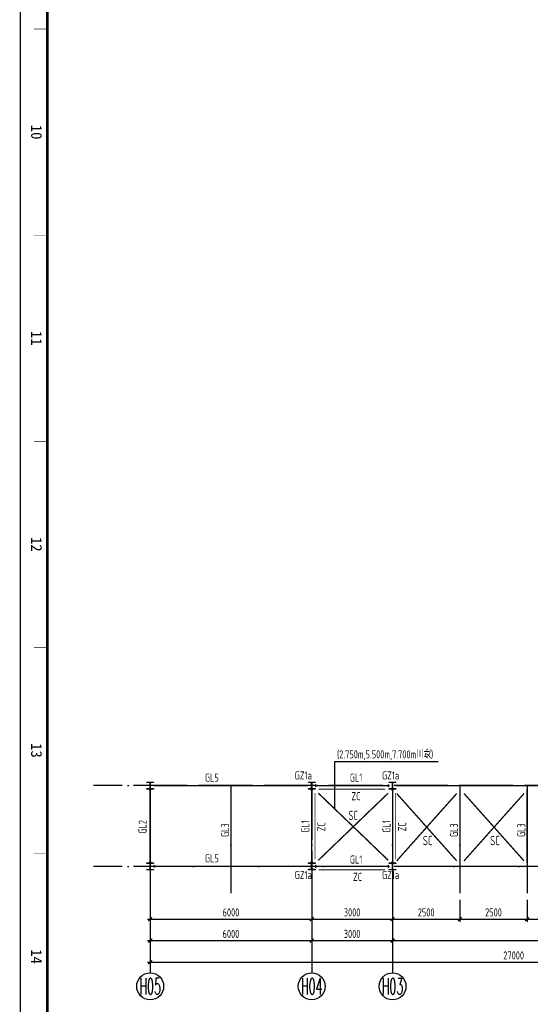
# Model space of a CAD drawing. Extents: x -294221 to 474257, y -25219 to 114942.
# Tile 32 of 69: x 16390 to 35350, y 7124 to 43728. Entities that reach past the tile are written whole.
import ezdxf
from ezdxf.enums import TextEntityAlignment as Align

# ---------------------------------------------------------------- set-up
doc = ezdxf.new("R2010")
doc.units = 0
doc.header["$LTSCALE"] = 1000
for name, pattern in [('( Dashed )', [0.75, 0.5, -0.25]), ('DASH', [0.35, 0.25, -0.1]), ('DOTE', [2.42, 2, -0.2, 0.02, -0.2])]:
    doc.linetypes.add(name, pattern=pattern)
for name, color, linetype in [('AXIS', 7, 'Continuous'), ('AXIS_DIM', 3, 'Continuous'), ('AXIS_NUM', 7, 'Continuous'), ('BORDER', 7, 'Continuous'), ('DIM', 3, 'Continuous'), ('gj2', 4, 'Continuous'), ('L-次梁轴心', 7, 'Continuous'), ('Prof', 2, 'Continuous'), ('SC', 7, 'Continuous'), ('STPM_RBEAM_SIG', 2, 'Continuous'), ('STPM_RBEAM_THICK', 3, 'Continuous'), ('STPM_SBEAM_THICK', 2, 'Continuous'), ('text', 7, 'Continuous')]:
    doc.layers.add(name, color=color, linetype=linetype)
doc.styles.add('BW_Rein', font='Tssdeng.shx', dxfattribs={"width": 0.7, "bigfont": 'hztxt.shx'})
doc.styles.add('QC_宋体', font='txt')
doc.styles.add('TSSD_Axis', font='complex.shx', dxfattribs={"width": 0.7, "bigfont": 'hztxt.shx'})
doc.styles.add('TSSD_Dimension', font='tssdeng.shx', dxfattribs={"width": 0.7, "bigfont": 'hztxt.shx'})
doc.styles.add('TSSD_Rein', font='Tssdeng.shx', dxfattribs={"width": 0.7, "bigfont": '@@tssdchn.shx'})
doc.dimstyles.new('TSSD_100_100$0', dxfattribs={"dimtxt": 300, "dimasz": 100, "dimexe": 100, "dimexo": 250, "dimgap": 100, "dimtad": 1, "dimdec": 0, "dimrnd": 0.001, "dimzin": 0, "dimdsep": 46, "dimtxsty": 'TSSD_Dimension', "dimblk": 'ARCHTICK', "dimcen": 0, "dimdle": 100, "dimclrt": 7, "dimadec": 0, "dimazin": 0, "dimtfac": 1, "dimtdec": 0, "dimtix": 1, "dimtmove": 2, "dimatfit": 3, "dimldrblk": 'ARCHTICK', "dimfxl": 0, "dimtolj": 1, "dimtzin": 0, "dimarcsym": 0})

# ---------------------------------------------------------------- blocks, each defined once
blk = doc.blocks.new('ts_axno')
at = {"color": 0, "linetype": 'ByBlock', "lineweight": -2}
blk.add_circle((0, 0), 0.5, dxfattribs=at)
at = {"color": 0, "linetype": 'ByBlock', "lineweight": -2, "style": 'TSSD_Axis', "width": 0.7}
blk.add_attdef('A', text='', height=0.6, dxfattribs=at).set_placement((0, 0), align=Align.MIDDLE_CENTER)
blk = doc.blocks.new('_ArchTick')
at = {"color": 0, "linetype": 'ByBlock', "const_width": 0.5}
blk.add_lwpolyline([(-0.71, -0.71), (0.71, 0.71)], dxfattribs=at)
blk = doc.blocks.new('*D172')
at = {"layer": 'AXIS_DIM', "color": 0, "lineweight": -2}
for p, q in [((21234, 11003), (21234, 8592)), ((48234, 11003), (48234, 8592)), ((21134, 8692), (48334, 8692))]:
    blk.add_line(p, q, dxfattribs=at)
at = {"layer": 'Defpoints', "color": 0}
for p in [(21234, 11253), (48234, 11253), (48234, 8692)]:
    blk.add_point(p, dxfattribs=at)
at = {"layer": 'AXIS_DIM', "color": 0, "lineweight": -2, "xscale": 99.99999810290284, "yscale": 99.99999810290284, "zscale": 99.99999810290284, "rotation": 180}
blk.add_blockref('_ArchTick', (21234, 8692), dxfattribs=at)
at = {"layer": 'AXIS_DIM', "color": 0, "lineweight": -2, "xscale": 99.99999810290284, "yscale": 99.99999810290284, "zscale": 99.99999810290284}
blk.add_blockref('_ArchTick', (48234, 8692), dxfattribs=at)
at = {"layer": 'AXIS_DIM', "color": 7, "insert": (34734, 8942), "char_height": 300, "attachment_point": 5, "style": 'TSSD_Dimension'}
blk.add_mtext('\\A1;27000', dxfattribs=at)
blk = doc.blocks.new('*D173')
at = {"layer": 'AXIS_DIM', "color": 0, "lineweight": -2}
for p, q in [((30234, 11003), (30234, 9392)), ((45234, 11003), (45234, 9392)), ((30134, 9492), (45334, 9492))]:
    blk.add_line(p, q, dxfattribs=at)
at = {"layer": 'Defpoints', "color": 0}
for p in [(30234, 11253), (45234, 11253), (45234, 9492)]:
    blk.add_point(p, dxfattribs=at)
at = {"layer": 'AXIS_DIM', "color": 0, "lineweight": -2, "xscale": 99.99999810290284, "yscale": 99.99999810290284, "zscale": 99.99999810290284, "rotation": 180}
blk.add_blockref('_ArchTick', (30234, 9492), dxfattribs=at)
at = {"layer": 'AXIS_DIM', "color": 0, "lineweight": -2, "xscale": 99.99999810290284, "yscale": 99.99999810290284, "zscale": 99.99999810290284}
blk.add_blockref('_ArchTick', (45234, 9492), dxfattribs=at)
at = {"layer": 'AXIS_DIM', "color": 7, "insert": (37734, 9742), "char_height": 300, "attachment_point": 5, "style": 'TSSD_Dimension'}
blk.add_mtext('\\A1;15000', dxfattribs=at)
blk = doc.blocks.new('*D204')
at = {"layer": 'Defpoints', "color": 0}
for p in [(21234, 11253), (27234, 11253), (27234, 10291)]:
    blk.add_point(p, dxfattribs=at)
at = {"layer": 'L-次梁轴心', "color": 0, "lineweight": -2}
for p, q in [((21234, 11003), (21234, 10191)), ((27234, 11003), (27234, 10191)), ((21134, 10291), (27334, 10291))]:
    blk.add_line(p, q, dxfattribs=at)
at = {"layer": 'L-次梁轴心', "color": 0, "lineweight": -2, "xscale": 99.99999810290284, "yscale": 99.99999810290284, "zscale": 99.99999810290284, "rotation": 180}
blk.add_blockref('_ArchTick', (21234, 10291), dxfattribs=at)
at = {"layer": 'L-次梁轴心', "color": 0, "lineweight": -2, "xscale": 99.99999810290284, "yscale": 99.99999810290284, "zscale": 99.99999810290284}
blk.add_blockref('_ArchTick', (27234, 10291), dxfattribs=at)
at = {"layer": 'L-次梁轴心', "color": 7, "insert": (24234, 10541), "char_height": 300, "attachment_point": 5, "style": 'TSSD_Dimension'}
blk.add_mtext('\\A1;6000', dxfattribs=at)
blk = doc.blocks.new('*D205')
at = {"layer": 'Defpoints', "color": 0}
for p in [(27234, 11253), (30234, 11253), (30234, 10291)]:
    blk.add_point(p, dxfattribs=at)
at = {"layer": 'L-次梁轴心', "color": 0, "lineweight": -2}
for p, q in [((27234, 11003), (27234, 10191)), ((30234, 11003), (30234, 10191)), ((27134, 10291), (30334, 10291))]:
    blk.add_line(p, q, dxfattribs=at)
at = {"layer": 'L-次梁轴心', "color": 0, "lineweight": -2, "xscale": 99.99999810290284, "yscale": 99.99999810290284, "zscale": 99.99999810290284, "rotation": 180}
blk.add_blockref('_ArchTick', (27234, 10291), dxfattribs=at)
at = {"layer": 'L-次梁轴心', "color": 0, "lineweight": -2, "xscale": 99.99999810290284, "yscale": 99.99999810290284, "zscale": 99.99999810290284}
blk.add_blockref('_ArchTick', (30234, 10291), dxfattribs=at)
at = {"layer": 'L-次梁轴心', "color": 7, "insert": (28734, 10541), "char_height": 300, "attachment_point": 5, "style": 'TSSD_Dimension'}
blk.add_mtext('\\A1;3000', dxfattribs=at)
blk = doc.blocks.new('*D225')
at = {"layer": 'Defpoints', "color": 0}
for p in [(21234, 11253), (27234, 11253), (27234, 9492)]:
    blk.add_point(p, dxfattribs=at)
at = {"layer": 'DIM', "color": 0, "lineweight": -2}
for p, q in [((21234, 11003), (21234, 9392)), ((27234, 11003), (27234, 9392)), ((21134, 9492), (27334, 9492))]:
    blk.add_line(p, q, dxfattribs=at)
at = {"layer": 'DIM', "color": 0, "lineweight": -2, "xscale": 99.99999810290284, "yscale": 99.99999810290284, "zscale": 99.99999810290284, "rotation": 180}
blk.add_blockref('_ArchTick', (21234, 9492), dxfattribs=at)
at = {"layer": 'DIM', "color": 0, "lineweight": -2, "xscale": 99.99999810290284, "yscale": 99.99999810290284, "zscale": 99.99999810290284}
blk.add_blockref('_ArchTick', (27234, 9492), dxfattribs=at)
at = {"layer": 'DIM', "color": 7, "insert": (24234, 9742), "char_height": 300, "attachment_point": 5, "style": 'TSSD_Dimension'}
blk.add_mtext('\\A1;6000', dxfattribs=at)
blk = doc.blocks.new('*D226')
at = {"layer": 'Defpoints', "color": 0}
for p in [(27234, 11253), (30234, 11253), (30234, 9492)]:
    blk.add_point(p, dxfattribs=at)
at = {"layer": 'DIM', "color": 0, "lineweight": -2}
for p, q in [((27234, 11003), (27234, 9392)), ((30234, 11003), (30234, 9392)), ((27134, 9492), (30334, 9492))]:
    blk.add_line(p, q, dxfattribs=at)
at = {"layer": 'DIM', "color": 0, "lineweight": -2, "xscale": 99.99999810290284, "yscale": 99.99999810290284, "zscale": 99.99999810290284, "rotation": 180}
blk.add_blockref('_ArchTick', (27234, 9492), dxfattribs=at)
at = {"layer": 'DIM', "color": 0, "lineweight": -2, "xscale": 99.99999810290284, "yscale": 99.99999810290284, "zscale": 99.99999810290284}
blk.add_blockref('_ArchTick', (30234, 9492), dxfattribs=at)
at = {"layer": 'DIM', "color": 7, "insert": (28734, 9742), "char_height": 300, "attachment_point": 5, "style": 'TSSD_Dimension'}
blk.add_mtext('\\A1;3000', dxfattribs=at)
blk = doc.blocks.new('*D227')
at = {"layer": 'Defpoints', "color": 0}
for p in [(30234, 11253), (32734, 11253), (32734, 10291)]:
    blk.add_point(p, dxfattribs=at)
at = {"layer": 'L-次梁轴心', "color": 0, "lineweight": -2}
for p, q in [((30234, 11003), (30234, 10191)), ((32734, 11003), (32734, 10191)), ((30134, 10291), (32834, 10291))]:
    blk.add_line(p, q, dxfattribs=at)
at = {"layer": 'L-次梁轴心', "color": 0, "lineweight": -2, "xscale": 99.99999810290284, "yscale": 99.99999810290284, "zscale": 99.99999810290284, "rotation": 180}
blk.add_blockref('_ArchTick', (30234, 10291), dxfattribs=at)
at = {"layer": 'L-次梁轴心', "color": 0, "lineweight": -2, "xscale": 99.99999810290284, "yscale": 99.99999810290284, "zscale": 99.99999810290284}
blk.add_blockref('_ArchTick', (32734, 10291), dxfattribs=at)
at = {"layer": 'L-次梁轴心', "color": 7, "insert": (31484, 10541), "char_height": 300, "attachment_point": 5, "style": 'TSSD_Dimension'}
blk.add_mtext('\\A1;2500', dxfattribs=at)
blk = doc.blocks.new('*D228')
at = {"layer": 'Defpoints', "color": 0}
for p in [(32734, 11253), (35234, 11253), (35234, 10291)]:
    blk.add_point(p, dxfattribs=at)
at = {"layer": 'L-次梁轴心', "color": 0, "lineweight": -2}
for p, q in [((32734, 11003), (32734, 10191)), ((35234, 11003), (35234, 10191)), ((32634, 10291), (35334, 10291))]:
    blk.add_line(p, q, dxfattribs=at)
at = {"layer": 'L-次梁轴心', "color": 0, "lineweight": -2, "xscale": 99.99999810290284, "yscale": 99.99999810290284, "zscale": 99.99999810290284, "rotation": 180}
blk.add_blockref('_ArchTick', (32734, 10291), dxfattribs=at)
at = {"layer": 'L-次梁轴心', "color": 0, "lineweight": -2, "xscale": 99.99999810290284, "yscale": 99.99999810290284, "zscale": 99.99999810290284}
blk.add_blockref('_ArchTick', (35234, 10291), dxfattribs=at)
at = {"layer": 'L-次梁轴心', "color": 7, "insert": (33984, 10541), "char_height": 300, "attachment_point": 5, "style": 'TSSD_Dimension'}
blk.add_mtext('\\A1;2500', dxfattribs=at)
blk = doc.blocks.new('*D229')
at = {"layer": 'Defpoints', "color": 0}
for p in [(35234, 11253), (37734, 11253), (37734, 10291)]:
    blk.add_point(p, dxfattribs=at)
at = {"layer": 'L-次梁轴心', "color": 0, "lineweight": -2}
for p, q in [((35234, 11003), (35234, 10191)), ((37734, 11003), (37734, 10191)), ((35134, 10291), (37834, 10291))]:
    blk.add_line(p, q, dxfattribs=at)
at = {"layer": 'L-次梁轴心', "color": 0, "lineweight": -2, "xscale": 99.99999810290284, "yscale": 99.99999810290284, "zscale": 99.99999810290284, "rotation": 180}
blk.add_blockref('_ArchTick', (35234, 10291), dxfattribs=at)
at = {"layer": 'L-次梁轴心', "color": 0, "lineweight": -2, "xscale": 99.99999810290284, "yscale": 99.99999810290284, "zscale": 99.99999810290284}
blk.add_blockref('_ArchTick', (37734, 10291), dxfattribs=at)
at = {"layer": 'L-次梁轴心', "color": 7, "insert": (36484, 10541), "char_height": 300, "attachment_point": 5, "style": 'TSSD_Dimension'}
blk.add_mtext('\\A1;2500', dxfattribs=at)
blk = doc.blocks.new('A1+0.5E图框')
for points, const_width in [([(0, 0), (1261, 0), (1261, 594), (0, 594)], 0.5), ([(25, 10), (1251, 10), (1251, 584), (25, 584)], 1)]:
    blk.add_lwpolyline(points, close=True, dxfattribs=dict(const_width=const_width))
at = {"const_width": 0.2}
for points in [[(714.62, 10), (714.62, 5)], [(791.25, 10), (791.25, 5)], [(867.88, 10), (867.88, 5)], [(944.5, 10), (944.5, 5)], [(1021.12, 10), (1021.12, 5)]]:
    blk.add_lwpolyline(points, dxfattribs=at)
at = {"style": 'QC_宋体'}
for s, p in [('10', (752.94, 6)), ('11', (829.56, 6)), ('12', (906.19, 6)), ('13', (982.81, 6)), ('14', (1059.44, 6))]:
    blk.add_text(s, height=4, dxfattribs=at).set_placement(p, align=Align.MIDDLE_CENTER)

msp = doc.modelspace()

# ---------------------------------------------------------------- linework, layer by layer
at = {"layer": 'AXIS', "color": 1, "linetype": 'DOTE'}
for p, q in [((49234.188, 15252.896, -4116055.186), (19126.159, 15252.896, -4116055.186)), ((21234.189, 15252.896, -4116055.186), (21234.189, 11252.896, -4116055.186)), ((27234.188, 15253.07, -4116055.186), (27234.188, 11252.896, -4116055.186)), ((30234.188, 15252.896, -4116055.186), (30234.188, 11252.896, -4116055.186)), ((49234.188, 12252.896, -4116055.186), (19126.159, 12252.896, -4116055.186))]:
    msp.add_line(p, q, dxfattribs=at)
at = {"layer": 'AXIS_NUM'}
msp.add_line((21234.189, 11252.896, -4116055.186), (21234.189, 8291.87, -4116055.186), dxfattribs=at)
at = {"layer": 'BORDER'}
msp.add_lwpolyline([(16414.523, -11257.991), (16414.523, 114942.009), (75814.523, 114942.009), (75814.523, -11257.991)], close=True, dxfattribs=at)
at = {"layer": 'BORDER', "const_width": 50}
msp.add_lwpolyline([(17414.523, -10257.991), (17414.523, 112442.009), (74814.523, 112442.009), (74814.523, -10257.991)], close=True, dxfattribs=at)
at = {"layer": 'DIM'}
for p, q in [((27234.188, 11252.896, -4116055.186), (27234.188, 8291.87, -4116055.186)), ((30234.188, 11252.896, -4116055.186), (30234.188, 8291.87, -4116055.186))]:
    msp.add_line(p, q, dxfattribs=at)
at = {"layer": 'gj2', "linetype": 'DASH', "const_width": 30, "elevation": -4116055.186}
for points in [[(29957.045, 15121.132), (27486.377, 15121.132)], [(27352.127, 14981.793), (27352.127, 12511.125)], [(30352.127, 14981.793), (30352.127, 12511.125)], [(29957.045, 12121.133), (27486.377, 12121.133)]]:
    msp.add_lwpolyline(points, dxfattribs=at)
at = {"layer": 'L-次梁轴心', "color": 1, "linetype": 'DOTE'}
for p, q in [((24234.188, 15253.07, -4116055.186), (24234.188, 11252.896, -4116055.186)), ((24234.188, 15253.07, -4116055.186), (24234.188, 11252.896, -4116055.186)), ((32734.188, 15252.896, -4116055.186), (32734.188, 11252.896, -4116055.186)), ((35234.188, 15252.896, -4116055.186), (35234.188, 11252.896, -4116055.186))]:
    msp.add_line(p, q, dxfattribs=at)
at = {"layer": 'Prof', "elevation": -4116055.186}
for points in [[(21239.189, 15157.896, 0.414213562), (21255.189, 15141.896), (21359.189, 15141.896), (21359.189, 15127.896), (21109.189, 15127.896), (21109.189, 15141.896), (21213.189, 15141.896, 0.414213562), (21229.189, 15157.896), (21229.189, 15347.895, 0.414213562), (21213.189, 15363.895), (21109.189, 15363.895), (21109.189, 15377.895), (21359.189, 15377.895), (21359.189, 15363.895), (21255.189, 15363.895, 0.414213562), (21239.189, 15347.895)], [(27239.188, 15157.896, 0.414213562), (27255.188, 15141.896), (27359.188, 15141.896), (27359.188, 15127.896), (27109.188, 15127.896), (27109.188, 15141.896), (27213.188, 15141.896, 0.414213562), (27229.188, 15157.896), (27229.188, 15347.895, 0.414213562), (27213.188, 15363.895), (27109.188, 15363.895), (27109.188, 15377.895), (27359.188, 15377.895), (27359.188, 15363.895), (27255.188, 15363.895, 0.414213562), (27239.188, 15347.895)], [(30239.188, 15157.896, 0.414213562), (30255.188, 15141.896), (30359.188, 15141.896), (30359.188, 15127.896), (30109.188, 15127.896), (30109.188, 15141.896), (30213.188, 15141.896, 0.414213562), (30229.188, 15157.896), (30229.188, 15347.895, 0.414213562), (30213.188, 15363.895), (30109.188, 15363.895), (30109.188, 15377.895), (30359.188, 15377.895), (30359.188, 15363.895), (30255.188, 15363.895, 0.414213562), (30239.188, 15347.895)], [(21239.188, 12157.896, 0.414213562), (21255.188, 12141.896), (21359.188, 12141.896), (21359.188, 12127.896), (21109.188, 12127.896), (21109.188, 12141.896), (21213.188, 12141.896, 0.414213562), (21229.188, 12157.896), (21229.188, 12347.896, 0.414213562), (21213.188, 12363.896), (21109.188, 12363.896), (21109.188, 12377.896), (21359.188, 12377.896), (21359.188, 12363.896), (21255.188, 12363.896, 0.414213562), (21239.188, 12347.896)], [(27239.188, 12158.07, 0.414213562), (27255.188, 12142.07), (27359.188, 12142.07), (27359.188, 12128.07), (27109.188, 12128.07), (27109.188, 12142.07), (27213.188, 12142.07, 0.414213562), (27229.188, 12158.07), (27229.188, 12348.07, 0.414213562), (27213.188, 12364.07), (27109.188, 12364.07), (27109.188, 12378.07), (27359.188, 12378.07), (27359.188, 12364.07), (27255.188, 12364.07, 0.414213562), (27239.188, 12348.07)], [(30239.188, 12157.721, 0.414213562), (30255.188, 12141.721), (30359.188, 12141.721), (30359.188, 12127.721), (30109.188, 12127.721), (30109.188, 12141.721), (30213.188, 12141.721, 0.414213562), (30229.188, 12157.721), (30229.188, 12347.721, 0.414213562), (30213.188, 12363.721), (30109.188, 12363.721), (30109.188, 12377.721), (30359.188, 12377.721), (30359.188, 12363.721), (30255.188, 12363.721, 0.414213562), (30239.188, 12347.721)]]:
    msp.add_lwpolyline(points, format="xyb", close=True, dxfattribs=at)
at = {"layer": 'SC', "color": 6, "linetype": '( Dashed )', "const_width": 50, "elevation": -4116055.186}
for points in [[(27476.565, 14976.574), (30076.565, 12476.574)], [(30076.565, 14976.574), (27476.565, 12476.574)], [(30391.091, 14959.07), (32616.658, 12459.07)], [(32616.658, 14959.07), (30391.091, 12459.07)], [(32891.091, 14959.07), (35116.658, 12459.07)], [(35116.658, 14959.07), (32891.091, 12459.07)]]:
    msp.add_lwpolyline(points, dxfattribs=at)
at = {"layer": 'STPM_RBEAM_SIG', "elevation": -4116055.186}
for points in [[(21234.189, 15127.896, 125, 0, 0), (21234.189, 15002.896, 125, 0, 0)], [(27234.188, 15127.896, 125, 0, 0), (27234.188, 15002.896, 125, 0, 0)], [(27359.188, 15252.896, 125, 0, 0), (27484.188, 15252.896, 125, 0, 0)], [(30109.188, 15252.896, 125, 0, 0), (29984.188, 15252.896, 125, 0, 0)], [(30234.188, 15127.896, 125, 0, 0), (30234.188, 15002.896, 125, 0, 0)], [(21234.189, 12377.896, 125, 0, 0), (21234.189, 12502.896, 125, 0, 0)], [(27234.188, 12377.896, 125, 0, 0), (27234.188, 12502.896, 125, 0, 0)], [(30234.188, 12377.896, 125, 0, 0), (30234.188, 12502.896, 125, 0, 0)], [(21359.189, 12252.896, 125, 0, 0), (21484.189, 12252.896, 125, 0, 0)], [(27359.188, 12252.896, 125, 0, 0), (27484.188, 12252.896, 125, 0, 0)], [(30109.188, 12252.896, 125, 0, 0), (29984.188, 12252.896, 125, 0, 0)]]:
    msp.add_lwpolyline(points, format="xyseb", dxfattribs=at)
at = {"layer": 'STPM_RBEAM_THICK', "const_width": 50, "elevation": -4116055.186}
for points in [[(21234.189, 12377.896), (21234.189, 15127.896)], [(27234.188, 12377.896), (27234.188, 15127.896)], [(27359.188, 15252.896), (30109.188, 15252.896)], [(30234.188, 12377.896), (30234.188, 15127.896)], [(27359.188, 12252.896), (30109.188, 12252.896)]]:
    msp.add_lwpolyline(points, dxfattribs=at)
at = {"layer": 'STPM_SBEAM_THICK', "const_width": 50, "elevation": -4116055.186}
for points in [[(21359.189, 15252.896), (27096.79, 15252.896)], [(24234.188, 12377.896), (24234.188, 15127.896)], [(30346.046, 15252.896), (45044.353, 15252.896)], [(32734.188, 12377.896), (32734.188, 15127.896)], [(35234.188, 12377.896), (35234.188, 15127.896)], [(21359.189, 12252.896), (27096.79, 12252.896)], [(30346.046, 12252.896), (45044.353, 12252.896)]]:
    msp.add_lwpolyline(points, dxfattribs=at)
at = {"layer": 'text'}
for p, q in [((28091.086, 14385.688, -4116055.186), (28091.086, 16147.64, -4116055.186)), ((28091.086, 16147.64, -4116055.186), (31926.186, 16147.64, -4116055.186))]:
    msp.add_line(p, q, dxfattribs=at)

# ---------------------------------------------------------------- block references
at = {"xscale": 100, "yscale": 100, "zscale": 100, "rotation": 270}
msp.add_blockref('A1+0.5E图框', (16414.523, 114842.009), dxfattribs=at)
at = {"layer": 'AXIS_NUM'}
ref = msp.add_blockref('ts_axno', (21234.189, 7791.87, -4116055.186), dxfattribs=dict(at, xscale=999.9999810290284, yscale=999.9999810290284, zscale=999.9999810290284))
ref.add_attrib('A1', 'H05', dxfattribs={"height": 600, "style": 'TSSD_Axis', "width": 0.5}).set_placement((21234.189, 7791.87, -4116055.186), align=Align.MIDDLE_CENTER)
ref = msp.add_blockref('ts_axno', (27234.188, 7791.87, -4116055.186), dxfattribs=dict(at, xscale=999.9999810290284, yscale=999.9999810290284, zscale=999.9999810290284))
ref.add_attrib('A1', 'H04', dxfattribs={"height": 600, "style": 'TSSD_Axis', "width": 0.5}).set_placement((27234.188, 7791.87, -4116055.186), align=Align.MIDDLE_CENTER)
ref = msp.add_blockref('ts_axno', (30234.188, 7791.87, -4116055.186), dxfattribs=dict(at, xscale=999.9999810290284, yscale=999.9999810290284, zscale=999.9999810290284))
ref.add_attrib('A1', 'H03', dxfattribs={"height": 600, "style": 'TSSD_Axis', "width": 0.5}).set_placement((30234.188, 7791.87, -4116055.186), align=Align.MIDDLE_CENTER)

# ---------------------------------------------------------------- texts
at = {"layer": 'text', "color": 140, "style": 'TSSD_Rein', "width": 0.7}
for s, height, p in [('(2.750m,5.500m,7.700m三处)', 299.99999, (28172.879, 16266.611, 16464220.744)), ('SC', 350, (28598.475, 13971.169)), ('SC', 350, (31362.442, 13037.256, -4128553.387)), ('SC', 350, (33862.442, 13037.256, -4128553.387))]:
    msp.add_text(s, height=height, dxfattribs=at).set_placement(p)
at = {"layer": 'text', "style": 'BW_Rein', "width": 0.7}
for p in [(26919.056, 15632.465, -4122304.287), (30163.756, 15632.465, -4122304.287), (26919.056, 11933.691, -4122304.287), (30163.756, 11933.691, -4122304.287)]:
    msp.add_text('GZ1a', height=300, dxfattribs=at).set_placement(p, align=Align.MIDDLE)
for s, p in [('GL5', (23525.335, 15401.949, -4134802.487)), ('GL1', (28881.706, 15401.419, -4116055.186)), ('GL5', (23525.335, 12401.949, -4134802.487)), ('GL1', (28881.706, 12356.46, -4116055.186))]:
    msp.add_text(s, height=300, dxfattribs=at).set_placement(p, align=Align.CENTER)
for p in [(28707.334, 14712.506, -4122304.287), (28768.639, 11712.507, -4122304.287)]:
    msp.add_text('ZC', height=300, dxfattribs=at).set_placement(p)
for s, p in [('GL2', (21101.035, 13721.223, -4122304.287)), ('GL1', (27143.763, 13733.502, -4116055.186)), ('GL1', (30159.949, 13733.502, -4116055.186)), ('GL3', (24164.327, 13597.952, -4122304.287)), ('GL3', (32664.327, 13597.864, -4122304.287)), ('GL3', (35164.327, 13597.952, -4122304.287))]:
    msp.add_text(s, height=300, rotation=90, dxfattribs=at).set_placement(p, align=Align.CENTER)
for p in [(27742.378, 13554.296, -4116055.186), (30742.378, 13554.296, -4116055.186)]:
    msp.add_text('ZC', height=300, rotation=90, dxfattribs=at).set_placement(p)

# ---------------------------------------------------------------- dimensions: what is measured, and where the dimension line sits
at = {"layer": 'AXIS_DIM'}
for base, p1, p2, picture, middle in [((48234.188, 8691.87, -4116055.186), (21234.189, 11252.896, -4116055.186), (48234.188, 11252.896, -4116055.186), '*D172', (34734.188, 8941.87, -4116055.186)), ((45234.188, 9491.87, -4116055.186), (30234.188, 11252.896, -4116055.186), (45234.188, 11252.896, -4116055.186), '*D173', (37734.188, 9741.87, -4116055.186))]:
    dim = msp.add_linear_dim(base=base, p1=p1, p2=p2, angle=180, dimstyle='TSSD_100_100$0', override={"dimscale": 1, "dimlfac": 1}, dxfattribs=at)
    dim.commit()
    dim.dimension.update_dxf_attribs({"geometry": picture, "text_midpoint": middle})
at = {"layer": 'DIM'}
for base, p1, p2, picture, middle in [((27234.188, 9491.87, -4116055.186), (21234.189, 11252.896, -4116055.186), (27234.188, 11252.896, -4116055.186), '*D225', (24234.188, 9741.87, -4116055.186)), ((30234.188, 9491.87, -4116055.186), (27234.188, 11252.896, -4116055.186), (30234.188, 11252.896, -4116055.186), '*D226', (28734.188, 9741.87, -4116055.186))]:
    dim = msp.add_linear_dim(base=base, p1=p1, p2=p2, angle=180, dimstyle='TSSD_100_100$0', override={"dimscale": 1, "dimlfac": 1}, dxfattribs=at)
    dim.commit()
    dim.dimension.update_dxf_attribs({"geometry": picture, "text_midpoint": middle})
at = {"layer": 'L-次梁轴心'}
for p1, p2, picture, middle in [((21234.189, 11252.896, -4116055.186), (27234.188, 11252.896, -4116055.186), '*D204', (24234.188, 10541.031, -4116055.186)), ((27234.188, 11252.896, -4116055.186), (30234.188, 11252.896, -4116055.186), '*D205', (28734.188, 10541.031, -4116055.186)), ((30234.188, 11252.896, -4116055.186), (32734.188, 11252.896, -4116055.186), '*D227', (31484.188, 10541.031, -4116055.186)), ((32734.188, 11252.896, -4116055.186), (35234.188, 11252.896, -4116055.186), '*D228', (33984.188, 10541.031, -4116055.186)), ((35234.188, 11252.896, -4116055.186), (37734.188, 11252.896, -4116055.186), '*D229', (36484.188, 10541.031, -4116055.186))]:
    dim = msp.add_aligned_dim(p1=p1, p2=p2, distance=-961.864, dimstyle='TSSD_100_100$0', override={"dimscale": 1, "dimlfac": 1}, dxfattribs=at)
    dim.commit()
    dim.dimension.update_dxf_attribs({"geometry": picture, "text_midpoint": middle})

doc.saveas('drawing.dxf')
